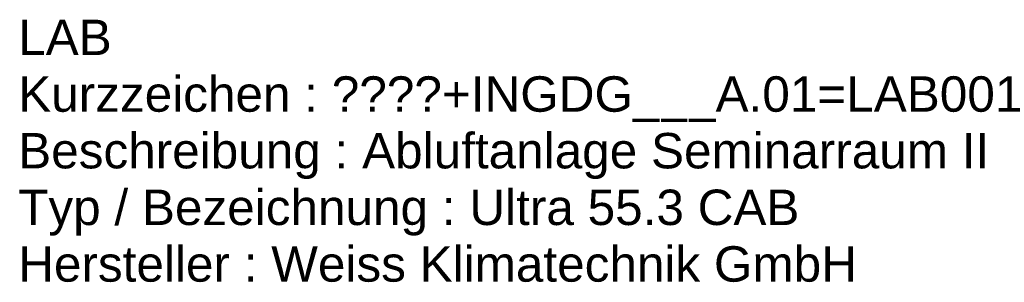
# Model space of a CAD drawing. Header units: metres. Extents: x 0 to 32.9, y 0 to 31.7.
# Tile 25 of 39: x 29.1 to 32.6, y 22.5 to 23.5. Entities that reach past the tile are written whole.
import ezdxf

# ---------------------------------------------------------------- set-up
doc = ezdxf.new("R2010")
doc.units = ezdxf.units.M
doc.layers.get('0').update_dxf_attribs({"lineweight": 0})
doc.layers.add('004TX_TXT', color=7, linetype='Continuous')
doc.styles.get("Standard").update_dxf_attribs({"font": 'arial.ttf'})

# ---------------------------------------------------------------- blocks, each defined once
blk = doc.blocks.new('LAB KG400.030.010.200')
for s, p in [('LAB', (0, 0)), ('Kurzzeichen : ', (0, -0.2)), ('Beschreibung : ', (0, -0.4)), ('Typ / Bezeichnung : ', (0, -0.6)), ('Hersteller : ', (0, -0.8))]:
    blk.add_text(s, height=0.125).set_placement(p)
at = {"flags": 1}
for tag, p in [('NUMMER', (0, 0)), ('KURZTEXT', (0, 0)), ('MB.100.10.110', (0, -0.8)), ('MB.100.20.500', (0, -0.8)), ('KG400.099.003.110', (0, -0.8)), ('KG400.099.003.160', (0, -0.8)), ('KG400.099.003.500', (0, -0.8)), ('KG400.099.003.103', (0, -0.8)), ('KG400.099.003.113', (0, -0.8)), ('KG400.099.003.300', (0, -0.8)), ('KG400.099.001.200', (0, -0.8)), ('KG400.099.001.300', (0, -0.8)), ('KG400.099.009.300', (0, -0.8)), ('KG400.099.009.306', (0, -0.8)), ('KG400.099.009.304', (0, -0.8)), ('KG400.099.009.301', (0, -0.8)), ('KG400.099.009.305', (0, -0.8)), ('KG400.099.009.303', (0, -0.8)), ('KG400.030.009.111', (0, -0.8)), ('KG400.030.009.110', (0, -0.8)), ('KG400.030.009.115', (0, -0.8)), ('KG400.030.009.114', (0, -0.8)), ('KG400.030.009.113', (0, -0.8)), ('KG400.030.009.121', (0, -0.8)), ('KG400.030.009.120', (0, -0.8)), ('KG400.030.009.125', (0, -0.8)), ('KG400.030.009.124', (0, -0.8)), ('KG400.030.009.123', (0, -0.8)), ('MB.100.20.110', (0, -0.8)), ('MB.100.20.100', (0, -0.8)), ('MB.100.90.100', (0, -0.8))]:
    blk.add_attdef(tag, p, '', height=0.125, dxfattribs=at)
for tag, p in [('MB.100.110.100', (1.1065, -0.2)), ('MB.100.110.110', (1.2134, -0.4)), ('MB.100.10.100', (1.5919, -0.6)), ('MB.100.20.120', (0.8927, -0.8))]:
    blk.add_attdef(tag, p, '', height=0.125)

msp = doc.modelspace()

# ---------------------------------------------------------------- block references
at = {"layer": '004TX_TXT', "color": 7}
ref = msp.add_blockref('LAB KG400.030.010.200', (29.0953, 23.3459), dxfattribs=at)
ref.add_attrib('MB.100.110.100', '????+INGDG___A.01=LAB001', (30.2018, 23.1459), dxfattribs={"layer": '0', "color": 7, "height": 0.125})
ref.add_attrib('MB.100.110.110', 'Abluftanlage Seminarraum II', (30.3087, 22.9459), dxfattribs={"layer": '0', "color": 7, "height": 0.125})
ref.add_attrib('MB.100.10.100', 'Ultra 55.3 CAB', (30.6872, 22.7459), dxfattribs={"layer": '0', "color": 7, "height": 0.125})
ref.add_attrib('MB.100.20.120', 'Weiss Klimatechnik GmbH', (29.988, 22.5459), dxfattribs={"layer": '0', "color": 7, "height": 0.125})

doc.saveas('drawing.dxf')
